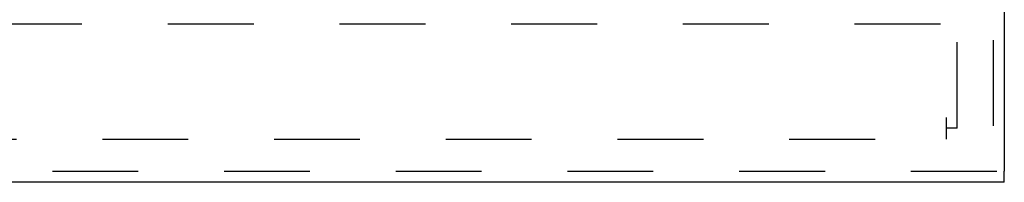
# Model space of a CAD drawing. Header units: inches. Extents: x 0 to 68, y 0 to 44.
# Tile 10 of 16: x 25.357 to 29.646, y 14.431 to 15.138. Entities that reach past the tile are written whole.
import ezdxf

# ---------------------------------------------------------------- set-up
doc = ezdxf.new("R2010")
doc.units = ezdxf.units.IN
doc.header["$LTSCALE"] = 3.74
doc.header["$MEASUREMENT"] = 0
doc.linetypes.add('HIDDEN', pattern=[0.2, 0.1, -0.1])
doc.layers.add('DEFAULT_2', color=8, linetype='HIDDEN')
doc.layers.add('DOOR_ASSEMBLY', color=7, linetype='CONTINUOUS')

msp = doc.modelspace()

# ---------------------------------------------------------------- linework, layer by layer
at = {"layer": 'DEFAULT_2', "color": 8, "linetype": 'HIDDEN'}
for p, q in [((29.4411, 14.666), (29.4411, 30.57)), ((29.3681, 15.118), (17.5141, 15.118)), ((29.3931, 14.7128), (29.3931, 14.618)), ((29.4411, 14.666), (29.3931, 14.666)), ((17.4891, 14.618), (29.3931, 14.618))]:
    msp.add_line(p, q, dxfattribs=at)
at = {"layer": 'DOOR_ASSEMBLY', "color": 8, "linetype": 'HIDDEN'}
for p, q in [((29.5981, 30.7575), (29.5981, 14.4785)), ((17.2711, 14.4785), (29.6461, 14.4785))]:
    msp.add_line(p, q, dxfattribs=at)
at = {"layer": 'DOOR_ASSEMBLY', "color": 3, "linetype": 'Continuous'}
for p, q in [((29.6461, 30.7575), (29.6461, 14.4785)), ((29.6461, 14.4305), (17.2711, 14.4305))]:
    msp.add_line(p, q, dxfattribs=at)
at = {"layer": 'DOOR_ASSEMBLY', "color": 7, "linetype": 'Continuous'}
msp.add_line((29.6461, 14.4305), (29.6461, 14.4785), dxfattribs=at)

doc.saveas('drawing.dxf')
